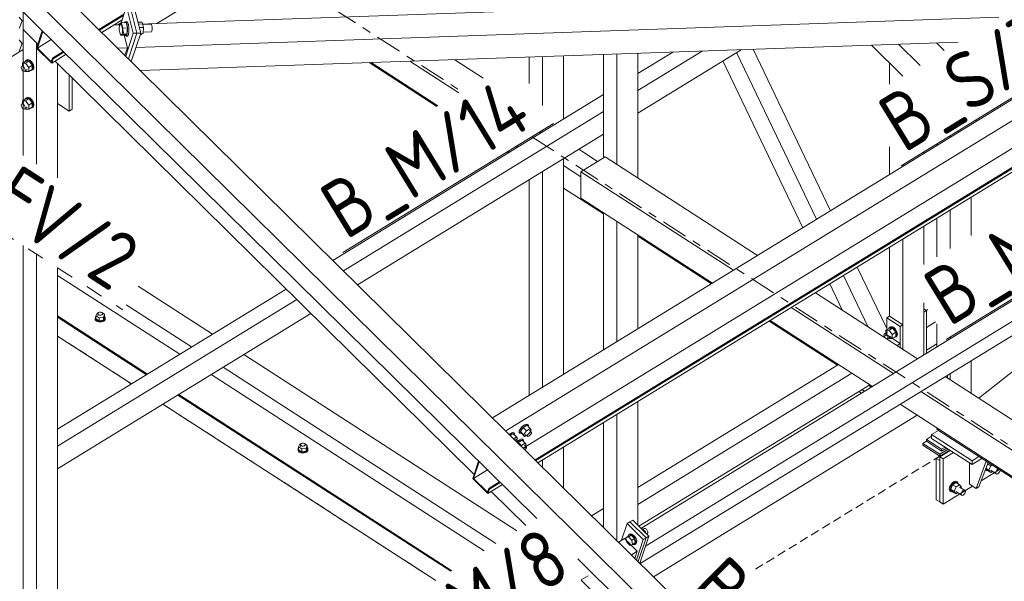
# Model space of a CAD drawing. Header units: millimetres. Extents: x 581 to 1768, y 561 to 1400.
# Tile 56 of 91: x 1249 to 1316, y 1118 to 1157. Entities that reach past the tile are written whole.
import ezdxf

# ---------------------------------------------------------------- set-up
doc = ezdxf.new("R2010")
doc.units = ezdxf.units.MM
doc.header["$LTSCALE"] = 0.6
for name, pattern in [('VERDECKT2', [1.5, 1, -0.5]), ('XKITLINE00', [0]), ('XKITLINE02', [4, 2, -2]), ('XKITLINE03', [6, 3, -1, 1, -1])]:
    doc.linetypes.add(name, pattern=pattern)
for name, color, linetype, lineweight in [('Bolt', 7, 'Continuous', 0), ('Part', 2, 'Continuous', 0), ('PartMark', 3, 'Continuous', 0), ('S-GRID', 1, 'Continuous', 0)]:
    doc.layers.add(name, color=color, linetype=linetype, lineweight=lineweight)
doc.styles.add('ISOCPEUR', font='ISOCPEUR.TTF')

msp = doc.modelspace()

# ---------------------------------------------------------------- linework, layer by layer
at = {"layer": 'Bolt', "color": 3, "linetype": 'XKITLINE00', "lineweight": 0}
for p, q in [((1248.587, 1156.947), (1248.793, 1156.685)), ((1248.793, 1156.685), (1248.587, 1156.17)), ((1255.459, 1156.07), (1255.495, 1156.497)), ((1255.495, 1156.497), (1255.622, 1156.559)), ((1255.942, 1156.57), (1255.622, 1156.559)), ((1255.622, 1156.559), (1255.714, 1156.194)), ((1255.825, 1156.566), (1255.871, 1156.638)), ((1255.871, 1156.638), (1255.967, 1156.642)), ((1255.871, 1156.638), (1255.945, 1156.606)), ((1256.034, 1156.205), (1255.942, 1156.57)), ((1255.945, 1156.606), (1256.008, 1156.449)), ((1256.041, 1156.609), (1255.967, 1156.642)), ((1256.008, 1156.449), (1256.044, 1156.21)), ((1256.104, 1156.452), (1256.041, 1156.609)), ((1256.14, 1156.214), (1256.104, 1156.452)), ((1257.06, 1156.609), (1256.762, 1156.599)), ((1257.152, 1156.244), (1257.06, 1156.609)), ((1257.101, 1156.45), (1257.645, 1156.469)), ((1257.684, 1156.451), (1257.645, 1156.469)), ((1257.718, 1156.368), (1257.684, 1156.451)), ((1257.737, 1156.24), (1257.718, 1156.368)), ((1255.551, 1155.705), (1255.459, 1156.07)), ((1255.678, 1155.767), (1255.551, 1155.705)), ((1255.87, 1155.716), (1255.551, 1155.705)), ((1255.714, 1156.194), (1255.678, 1155.767)), ((1255.998, 1155.778), (1255.678, 1155.767)), ((1256.034, 1156.205), (1255.714, 1156.194)), ((1255.867, 1155.681), (1255.853, 1155.715)), ((1255.941, 1155.648), (1255.867, 1155.681)), ((1255.998, 1155.778), (1255.87, 1155.716)), ((1256.005, 1155.748), (1255.941, 1155.648)), ((1255.998, 1155.778), (1256.034, 1156.205)), ((1256.043, 1155.954), (1256.005, 1155.748)), ((1256.037, 1155.651), (1256.101, 1155.751)), ((1256.044, 1156.21), (1256.043, 1155.954)), ((1256.101, 1155.751), (1256.139, 1155.957)), ((1256.139, 1155.957), (1256.14, 1156.214)), ((1257.152, 1156.244), (1256.853, 1156.234)), ((1256.989, 1155.755), (1256.915, 1155.752)), ((1256.934, 1155.811), (1257.116, 1155.817)), ((1257.116, 1155.817), (1256.989, 1155.755)), ((1257.116, 1155.817), (1257.152, 1156.244)), ((1257.125, 1155.921), (1257.682, 1155.94)), ((1257.682, 1155.94), (1257.717, 1155.994)), ((1257.717, 1155.994), (1257.737, 1156.103)), ((1257.737, 1156.103), (1257.737, 1156.24)), ((1248.587, 1155.393), (1248.793, 1155.131)), ((1248.793, 1155.131), (1248.587, 1154.616)), ((1255.941, 1155.648), (1256.037, 1155.651)), ((1248.734, 1153.544), (1248.901, 1153.646)), ((1248.801, 1153.775), (1249.04, 1153.922)), ((1249.022, 1153.775), (1248.801, 1153.775)), ((1248.801, 1153.775), (1248.801, 1153.585)), ((1249.005, 1153.901), (1249.019, 1153.949)), ((1249.019, 1153.949), (1249.121, 1153.996)), ((1249.019, 1153.949), (1249.078, 1153.985)), ((1249.022, 1153.775), (1249.261, 1153.921)), ((1249.022, 1153.775), (1249.243, 1153.49)), ((1249.261, 1153.921), (1249.04, 1153.922)), ((1249.181, 1154.033), (1249.078, 1153.985)), ((1249.121, 1153.996), (1249.261, 1153.948)), ((1249.32, 1153.984), (1249.181, 1154.033)), ((1249.243, 1153.49), (1249.481, 1153.636)), ((1249.261, 1153.948), (1249.4, 1153.816)), ((1249.481, 1153.636), (1249.261, 1153.921)), ((1249.46, 1153.853), (1249.32, 1153.984)), ((1249.4, 1153.816), (1249.502, 1153.636)), ((1249.562, 1153.673), (1249.46, 1153.853)), ((1249.481, 1153.352), (1249.481, 1153.636)), ((1249.502, 1153.636), (1249.54, 1153.457)), ((1249.599, 1153.493), (1249.562, 1153.673)), ((1248.715, 1153.478), (1248.734, 1153.544)), ((1248.734, 1153.389), (1248.715, 1153.478)), ((1248.734, 1153.544), (1248.785, 1153.568)), ((1248.785, 1153.299), (1248.734, 1153.389)), ((1248.785, 1153.568), (1248.855, 1153.544)), ((1248.855, 1153.233), (1248.785, 1153.299)), ((1248.855, 1153.544), (1248.924, 1153.478)), ((1248.924, 1153.208), (1248.855, 1153.233)), ((1248.924, 1153.478), (1248.975, 1153.388)), ((1248.975, 1153.232), (1248.924, 1153.208)), ((1248.975, 1153.388), (1248.994, 1153.298)), ((1248.975, 1153.232), (1249.143, 1153.335)), ((1248.994, 1153.298), (1248.975, 1153.232)), ((1248.993, 1153.243), (1249.022, 1153.206)), ((1249.022, 1153.206), (1249.243, 1153.206)), ((1249.243, 1153.206), (1249.243, 1153.49)), ((1249.243, 1153.206), (1249.481, 1153.352)), ((1249.4, 1153.278), (1249.374, 1153.287)), ((1249.502, 1153.325), (1249.4, 1153.278)), ((1249.54, 1153.457), (1249.502, 1153.325)), ((1249.502, 1153.325), (1249.562, 1153.362)), ((1249.562, 1153.362), (1249.599, 1153.493)), ((1248.715, 1150.888), (1248.734, 1150.953)), ((1248.734, 1150.953), (1248.901, 1151.056)), ((1248.734, 1150.953), (1248.785, 1150.977)), ((1248.785, 1150.977), (1248.855, 1150.953)), ((1248.801, 1151.185), (1249.04, 1151.331)), ((1249.022, 1151.184), (1248.801, 1151.185)), ((1248.801, 1151.185), (1248.801, 1150.995)), ((1248.855, 1150.953), (1248.924, 1150.887)), ((1249.005, 1151.31), (1249.019, 1151.358)), ((1249.019, 1151.358), (1249.121, 1151.406)), ((1249.019, 1151.358), (1249.078, 1151.395)), ((1249.022, 1151.184), (1249.261, 1151.331)), ((1249.022, 1151.184), (1249.243, 1150.899)), ((1249.261, 1151.331), (1249.04, 1151.331)), ((1249.181, 1151.442), (1249.078, 1151.395)), ((1249.121, 1151.406), (1249.261, 1151.357)), ((1249.32, 1151.394), (1249.181, 1151.442)), ((1249.243, 1150.899), (1249.481, 1151.046)), ((1249.261, 1151.357), (1249.4, 1151.226)), ((1249.481, 1151.046), (1249.261, 1151.331)), ((1249.46, 1151.262), (1249.32, 1151.394)), ((1249.4, 1151.226), (1249.502, 1151.046)), ((1249.562, 1151.082), (1249.46, 1151.262)), ((1249.481, 1150.762), (1249.481, 1151.046)), ((1249.502, 1151.046), (1249.54, 1150.866)), ((1249.599, 1150.903), (1249.562, 1151.082)), ((1248.734, 1150.798), (1248.715, 1150.888)), ((1248.785, 1150.708), (1248.734, 1150.798)), ((1248.855, 1150.642), (1248.785, 1150.708)), ((1248.924, 1150.618), (1248.855, 1150.642)), ((1248.924, 1150.887), (1248.975, 1150.797)), ((1248.975, 1150.642), (1248.924, 1150.618)), ((1248.975, 1150.797), (1248.994, 1150.708)), ((1248.975, 1150.642), (1249.143, 1150.744)), ((1248.994, 1150.708), (1248.975, 1150.642)), ((1248.993, 1150.653), (1249.022, 1150.616)), ((1249.022, 1150.616), (1249.243, 1150.615)), ((1249.243, 1150.615), (1249.243, 1150.899)), ((1249.243, 1150.615), (1249.481, 1150.762)), ((1249.4, 1150.687), (1249.374, 1150.696)), ((1249.502, 1150.735), (1249.4, 1150.687)), ((1249.54, 1150.866), (1249.502, 1150.735)), ((1249.502, 1150.735), (1249.562, 1150.772)), ((1249.562, 1150.772), (1249.599, 1150.903)), ((1253.824, 1136.175), (1253.827, 1136.289)), ((1253.913, 1136.075), (1253.824, 1136.175)), ((1253.824, 1136.123), (1253.824, 1136.175)), ((1253.824, 1136.123), (1253.913, 1136.023)), ((1253.827, 1136.289), (1253.865, 1136.329)), ((1253.949, 1136.576), (1253.865, 1136.39)), ((1253.865, 1136.39), (1254.08, 1136.251)), ((1253.865, 1136.181), (1253.865, 1136.39)), ((1253.865, 1136.181), (1254.08, 1136.042)), ((1254.068, 1136.017), (1253.913, 1136.075)), ((1253.913, 1136.023), (1254.068, 1135.965)), ((1254.021, 1136.588), (1253.949, 1136.576)), ((1254.002, 1136.514), (1254.003, 1136.568)), ((1254.044, 1136.467), (1254.002, 1136.514)), ((1254.002, 1136.411), (1254.002, 1136.514)), ((1254.003, 1136.568), (1254.047, 1136.615)), ((1254.118, 1136.439), (1254.044, 1136.467)), ((1254.047, 1136.615), (1254.122, 1136.641)), ((1254.25, 1136.015), (1254.068, 1136.017)), ((1254.378, 1136.298), (1254.08, 1136.251)), ((1254.08, 1136.251), (1254.08, 1136.042)), ((1254.08, 1136.042), (1254.378, 1136.09)), ((1254.204, 1136.438), (1254.118, 1136.439)), ((1254.122, 1136.641), (1254.209, 1136.641)), ((1254.28, 1136.465), (1254.204, 1136.438)), ((1254.209, 1136.641), (1254.283, 1136.613)), ((1254.408, 1136.071), (1254.25, 1136.015)), ((1254.25, 1135.964), (1254.408, 1136.019)), ((1254.324, 1136.511), (1254.28, 1136.465)), ((1254.283, 1136.613), (1254.325, 1136.566)), ((1254.462, 1136.485), (1254.309, 1136.584)), ((1254.325, 1136.566), (1254.324, 1136.511)), ((1254.325, 1136.463), (1254.325, 1136.566)), ((1254.378, 1136.298), (1254.462, 1136.485)), ((1254.378, 1136.298), (1254.378, 1136.09)), ((1254.378, 1136.09), (1254.462, 1136.277)), ((1254.5, 1136.169), (1254.408, 1136.071)), ((1254.408, 1136.019), (1254.5, 1136.117)), ((1254.462, 1136.277), (1254.462, 1136.485)), ((1254.462, 1136.329), (1254.503, 1136.283)), ((1254.503, 1136.283), (1254.5, 1136.169)), ((1254.5, 1136.117), (1254.503, 1136.231)), ((1254.503, 1136.231), (1254.503, 1136.283)), ((1254.068, 1135.965), (1254.25, 1135.964)), ((1308.247, 1135.397), (1308.486, 1135.544)), ((1308.247, 1135.397), (1308.468, 1135.396)), ((1308.247, 1135.207), (1308.247, 1135.397)), ((1308.451, 1135.522), (1308.465, 1135.57)), ((1308.465, 1135.57), (1308.567, 1135.618)), ((1308.465, 1135.57), (1308.524, 1135.607)), ((1308.468, 1135.396), (1308.707, 1135.543)), ((1308.468, 1135.396), (1308.689, 1135.112)), ((1308.707, 1135.543), (1308.486, 1135.544)), ((1308.627, 1135.655), (1308.524, 1135.607)), ((1308.567, 1135.618), (1308.707, 1135.57)), ((1308.766, 1135.606), (1308.627, 1135.655)), ((1308.707, 1135.57), (1308.846, 1135.438)), ((1308.927, 1135.258), (1308.707, 1135.543)), ((1308.906, 1135.474), (1308.766, 1135.606)), ((1308.846, 1135.438), (1308.948, 1135.258)), ((1309.008, 1135.295), (1308.906, 1135.474)), ((1308.113, 1135.071), (1308.132, 1135.136)), ((1308.132, 1134.981), (1308.113, 1135.071)), ((1308.132, 1135.136), (1308.347, 1135.268)), ((1308.132, 1135.136), (1308.183, 1135.16)), ((1308.183, 1134.891), (1308.132, 1134.981)), ((1308.183, 1135.16), (1308.253, 1135.136)), ((1308.195, 1134.88), (1308.183, 1134.891)), ((1308.253, 1135.136), (1308.323, 1135.07)), ((1308.311, 1134.805), (1308.323, 1134.801)), ((1308.323, 1135.07), (1308.374, 1134.98)), ((1308.374, 1134.825), (1308.323, 1134.801)), ((1308.374, 1134.98), (1308.392, 1134.89)), ((1308.374, 1134.825), (1308.589, 1134.957)), ((1308.392, 1134.89), (1308.374, 1134.825)), ((1308.468, 1134.828), (1308.439, 1134.865)), ((1308.468, 1134.828), (1308.689, 1134.827)), ((1308.689, 1135.112), (1308.927, 1135.258)), ((1308.689, 1134.827), (1308.689, 1135.112)), ((1308.689, 1134.827), (1308.927, 1134.974)), ((1308.82, 1134.908), (1308.846, 1134.899)), ((1308.948, 1134.947), (1308.846, 1134.899)), ((1308.927, 1134.974), (1308.927, 1135.258)), ((1308.948, 1135.258), (1308.986, 1135.078)), ((1308.986, 1135.078), (1308.948, 1134.947)), ((1308.948, 1134.947), (1309.008, 1134.984)), ((1309.045, 1135.115), (1309.008, 1135.295)), ((1309.008, 1134.984), (1309.045, 1135.115)), ((1283.085, 1128.605), (1283.006, 1128.459)), ((1283.061, 1128.404), (1283.14, 1128.55)), ((1283.22, 1128.759), (1283.085, 1128.605)), ((1283.281, 1128.693), (1283.086, 1128.419)), ((1283.14, 1128.55), (1283.275, 1128.704)), ((1283.374, 1128.879), (1283.22, 1128.759)), ((1283.275, 1128.704), (1283.429, 1128.824)), ((1283.543, 1128.854), (1283.281, 1128.693)), ((1283.504, 1128.474), (1283.281, 1128.693)), ((1283.506, 1128.934), (1283.374, 1128.879)), ((1283.429, 1128.824), (1283.562, 1128.879)), ((1283.766, 1128.634), (1283.504, 1128.474)), ((1283.581, 1128.909), (1283.506, 1128.934)), ((1283.543, 1128.854), (1283.766, 1128.634)), ((1283.562, 1128.879), (1283.637, 1128.854)), ((1283.581, 1128.909), (1283.637, 1128.854)), ((1283.637, 1128.854), (1283.634, 1128.764)), ((1283.832, 1128.521), (1283.766, 1128.634)), ((1282.419, 1128.294), (1282.322, 1128.218)), ((1282.377, 1128.163), (1282.474, 1128.239)), ((1282.588, 1128.268), (1282.392, 1128.148)), ((1282.551, 1128.349), (1282.419, 1128.294)), ((1282.474, 1128.239), (1282.607, 1128.294)), ((1282.626, 1128.324), (1282.551, 1128.349)), ((1282.811, 1128.049), (1282.588, 1128.268)), ((1282.607, 1128.294), (1282.682, 1128.269)), ((1282.811, 1128.049), (1282.615, 1127.929)), ((1282.626, 1128.324), (1282.682, 1128.269)), ((1282.682, 1128.269), (1282.679, 1128.178)), ((1282.76, 1127.912), (1282.893, 1127.781)), ((1282.877, 1127.936), (1282.811, 1128.049)), ((1282.819, 1127.854), (1282.877, 1127.936)), ((1283.003, 1128.36), (1283.006, 1128.459)), ((1283.003, 1128.36), (1283.059, 1128.305)), ((1283.166, 1127.915), (1283.034, 1127.86)), ((1283.059, 1128.305), (1283.061, 1128.404)), ((1283.134, 1128.28), (1283.059, 1128.305)), ((1283.308, 1128.2), (1283.086, 1128.419)), ((1283.086, 1128.419), (1283.152, 1128.306)), ((1283.165, 1128.293), (1283.134, 1128.28)), ((1283.152, 1128.306), (1283.375, 1128.087)), ((1283.241, 1127.89), (1283.166, 1127.915)), ((1283.241, 1127.89), (1283.297, 1127.835)), ((1283.308, 1128.2), (1283.504, 1128.474)), ((1283.308, 1128.2), (1283.375, 1128.087)), ((1283.375, 1128.087), (1283.492, 1128.158)), ((1283.426, 1128.223), (1283.559, 1128.092)), ((1283.559, 1128.092), (1283.56, 1128.141)), ((1283.596, 1128.079), (1283.559, 1128.092)), ((1283.56, 1128.141), (1283.6, 1128.214)), ((1283.662, 1128.107), (1283.596, 1128.079)), ((1283.6, 1128.214), (1283.667, 1128.291)), ((1283.74, 1128.167), (1283.662, 1128.107)), ((1283.667, 1128.291), (1283.744, 1128.351)), ((1283.715, 1128.498), (1283.848, 1128.366)), ((1283.807, 1128.244), (1283.74, 1128.167)), ((1283.744, 1128.351), (1283.81, 1128.379)), ((1283.774, 1128.439), (1283.832, 1128.521)), ((1283.846, 1128.317), (1283.807, 1128.244)), ((1283.81, 1128.379), (1283.848, 1128.366)), ((1283.848, 1128.366), (1283.846, 1128.317)), ((1267.78, 1127.159), (1267.782, 1127.273)), ((1267.782, 1127.273), (1267.821, 1127.314)), ((1267.904, 1127.56), (1267.821, 1127.374)), ((1267.821, 1127.374), (1268.036, 1127.235)), ((1267.821, 1127.166), (1267.821, 1127.374)), ((1267.977, 1127.572), (1267.904, 1127.56)), ((1267.958, 1127.498), (1267.959, 1127.553)), ((1268, 1127.451), (1267.958, 1127.498)), ((1267.958, 1127.396), (1267.958, 1127.498)), ((1267.959, 1127.553), (1268.003, 1127.599)), ((1268.074, 1127.423), (1268, 1127.451)), ((1268.003, 1127.599), (1268.078, 1127.626)), ((1268.334, 1127.283), (1268.036, 1127.235)), ((1268.036, 1127.235), (1268.036, 1127.027)), ((1268.16, 1127.422), (1268.074, 1127.423)), ((1268.078, 1127.626), (1268.164, 1127.625)), ((1268.235, 1127.449), (1268.16, 1127.422)), ((1268.164, 1127.625), (1268.239, 1127.597)), ((1268.28, 1127.496), (1268.235, 1127.449)), ((1268.239, 1127.597), (1268.281, 1127.55)), ((1268.418, 1127.469), (1268.265, 1127.568)), ((1268.281, 1127.55), (1268.28, 1127.496)), ((1268.281, 1127.447), (1268.281, 1127.55)), ((1268.334, 1127.283), (1268.418, 1127.469)), ((1268.334, 1127.283), (1268.334, 1127.074)), ((1268.334, 1127.074), (1268.418, 1127.261)), ((1268.418, 1127.261), (1268.418, 1127.469)), ((1268.418, 1127.313), (1268.458, 1127.268)), ((1268.458, 1127.268), (1268.456, 1127.153)), ((1268.456, 1127.102), (1268.458, 1127.216)), ((1268.458, 1127.216), (1268.458, 1127.268)), ((1282.784, 1127.762), (1282.789, 1127.766)), ((1282.789, 1127.766), (1282.855, 1127.793)), ((1282.855, 1127.793), (1282.893, 1127.781)), ((1282.891, 1127.731), (1282.865, 1127.682)), ((1282.893, 1127.781), (1282.891, 1127.731)), ((1283.034, 1127.86), (1282.892, 1127.749)), ((1282.901, 1127.646), (1282.935, 1127.685)), ((1282.913, 1127.635), (1282.941, 1127.674)), ((1282.935, 1127.685), (1283.089, 1127.805)), ((1282.941, 1127.674), (1283.203, 1127.835)), ((1283.164, 1127.455), (1282.941, 1127.674)), ((1283.089, 1127.805), (1283.222, 1127.861)), ((1283.135, 1127.415), (1283.164, 1127.455)), ((1283.426, 1127.615), (1283.164, 1127.455)), ((1283.203, 1127.835), (1283.426, 1127.615)), ((1283.222, 1127.861), (1283.297, 1127.835)), ((1283.297, 1127.835), (1283.294, 1127.745)), ((1283.305, 1127.248), (1283.327, 1127.272)), ((1283.327, 1127.272), (1283.404, 1127.332)), ((1283.375, 1127.479), (1283.508, 1127.347)), ((1283.467, 1127.225), (1283.403, 1127.152)), ((1283.404, 1127.332), (1283.47, 1127.36)), ((1283.492, 1127.502), (1283.426, 1127.615)), ((1283.434, 1127.42), (1283.492, 1127.502)), ((1283.506, 1127.298), (1283.467, 1127.225)), ((1283.47, 1127.36), (1283.508, 1127.347)), ((1283.508, 1127.347), (1283.506, 1127.298)), ((1267.868, 1127.06), (1267.78, 1127.159)), ((1267.78, 1127.107), (1267.78, 1127.159)), ((1267.78, 1127.107), (1267.868, 1127.008)), ((1267.821, 1127.166), (1268.036, 1127.027)), ((1268.024, 1127.001), (1267.868, 1127.06)), ((1267.868, 1127.008), (1268.024, 1126.949)), ((1268.205, 1127), (1268.024, 1127.001)), ((1268.024, 1126.949), (1268.205, 1126.948)), ((1268.036, 1127.027), (1268.334, 1127.074)), ((1268.363, 1127.056), (1268.205, 1127)), ((1268.205, 1126.948), (1268.363, 1127.004)), ((1268.456, 1127.153), (1268.363, 1127.056)), ((1268.363, 1127.004), (1268.456, 1127.102)), ((1315.221, 1125.76), (1315.124, 1125.882)), ((1315.338, 1125.761), (1315.129, 1125.896)), ((1315.245, 1126.21), (1315.462, 1126.07)), ((1315.26, 1126.25), (1315.308, 1126.279)), ((1315.462, 1126.07), (1315.338, 1125.761)), ((1315.549, 1126.123), (1315.462, 1126.07)), ((1315.961, 1125.826), (1315.993, 1125.836)), ((1315.082, 1125.77), (1315.097, 1125.761)), ((1315.097, 1125.761), (1315.089, 1125.788)), ((1315.202, 1125.712), (1315.097, 1125.761)), ((1315.264, 1125.732), (1315.202, 1125.712)), ((1315.462, 1125.604), (1315.221, 1125.76)), ((1315.462, 1125.604), (1315.338, 1125.761)), ((1315.462, 1125.759), (1315.837, 1125.517)), ((1315.586, 1125.679), (1315.462, 1125.604)), ((1315.818, 1125.583), (1315.837, 1125.672)), ((1315.837, 1125.517), (1315.818, 1125.583)), ((1315.837, 1125.672), (1315.89, 1125.761)), ((1315.89, 1125.492), (1315.837, 1125.517)), ((1315.89, 1125.761), (1315.961, 1125.826)), ((1315.961, 1125.515), (1315.89, 1125.492)), ((1316.033, 1125.58), (1315.961, 1125.515)), ((1316.085, 1125.669), (1316.033, 1125.58)), ((1316.105, 1125.758), (1316.085, 1125.669)), ((1316.102, 1125.766), (1316.105, 1125.758)), ((1312.651, 1124.646), (1312.613, 1124.467)), ((1312.756, 1124.824), (1312.651, 1124.646)), ((1312.671, 1124.429), (1312.709, 1124.608)), ((1312.709, 1124.608), (1312.814, 1124.786)), ((1312.833, 1124.762), (1312.709, 1124.453)), ((1312.899, 1124.953), (1312.756, 1124.824)), ((1312.814, 1124.786), (1312.957, 1124.916)), ((1313.081, 1124.914), (1312.833, 1124.762)), ((1313.074, 1124.606), (1312.833, 1124.762)), ((1313.042, 1125), (1312.899, 1124.953)), ((1312.95, 1124.297), (1313.074, 1124.606)), ((1312.957, 1124.916), (1313.101, 1124.962)), ((1313.147, 1124.95), (1313.042, 1125)), ((1313.323, 1124.758), (1313.074, 1124.606)), ((1313.081, 1124.914), (1313.323, 1124.758)), ((1313.101, 1124.962), (1313.205, 1124.912)), ((1313.147, 1124.95), (1313.205, 1124.912)), ((1313.234, 1124.816), (1313.205, 1124.912)), ((1313.447, 1124.601), (1313.323, 1124.758)), ((1313.323, 1124.603), (1313.698, 1124.361)), ((1313.422, 1124.539), (1313.447, 1124.601)), ((1312.613, 1124.467), (1312.651, 1124.335)), ((1312.651, 1124.335), (1312.709, 1124.297)), ((1312.709, 1124.297), (1312.671, 1124.429)), ((1312.95, 1124.297), (1312.709, 1124.453)), ((1312.709, 1124.453), (1312.833, 1124.296)), ((1312.814, 1124.248), (1312.709, 1124.297)), ((1312.876, 1124.268), (1312.814, 1124.248)), ((1313.074, 1124.14), (1312.833, 1124.296)), ((1313.074, 1124.14), (1312.95, 1124.297)), ((1313.074, 1124.295), (1313.45, 1124.053)), ((1313.198, 1124.216), (1313.074, 1124.14)), ((1313.43, 1124.119), (1313.45, 1124.208)), ((1313.45, 1124.053), (1313.43, 1124.119)), ((1313.45, 1124.208), (1313.502, 1124.297)), ((1313.502, 1124.028), (1313.45, 1124.053)), ((1313.502, 1124.297), (1313.574, 1124.362)), ((1313.574, 1124.051), (1313.502, 1124.028)), ((1313.574, 1124.362), (1313.645, 1124.385)), ((1313.645, 1124.116), (1313.574, 1124.051)), ((1313.645, 1124.385), (1313.698, 1124.361)), ((1313.698, 1124.205), (1313.645, 1124.116)), ((1313.698, 1124.361), (1313.717, 1124.295)), ((1313.717, 1124.295), (1313.698, 1124.205)), ((1290.532, 1121.216), (1290.353, 1121.107)), ((1290.353, 1121.107), (1290.53, 1121.176)), ((1290.407, 1120.809), (1290.353, 1121.107)), ((1290.494, 1121.193), (1290.496, 1121.252)), ((1290.496, 1121.252), (1290.573, 1121.339)), ((1290.709, 1121.286), (1290.53, 1121.176)), ((1290.53, 1121.176), (1290.761, 1120.948)), ((1290.709, 1121.286), (1290.532, 1121.216)), ((1290.573, 1121.339), (1290.633, 1121.375)), ((1290.573, 1121.339), (1290.7, 1121.332)), ((1290.76, 1121.368), (1290.633, 1121.375)), ((1290.7, 1121.332), (1290.845, 1121.233)), ((1290.94, 1121.058), (1290.709, 1121.286)), ((1290.905, 1121.27), (1290.76, 1121.368)), ((1290.845, 1121.233), (1290.967, 1121.069)), ((1291.027, 1121.105), (1290.905, 1121.27)), ((1291.095, 1120.919), (1291.027, 1121.105)), ((1291.404, 1121.74), (1291.446, 1121.756)), ((1291.41, 1121.734), (1291.446, 1121.756)), ((1291.446, 1121.756), (1291.69, 1121.515)), ((1291.518, 1121.685), (1291.623, 1121.749)), ((1291.687, 1121.746), (1291.623, 1121.749)), ((1291.69, 1121.515), (1291.654, 1121.493)), ((1291.759, 1121.696), (1291.687, 1121.746)), ((1291.703, 1121.445), (1291.69, 1121.515)), ((1291.82, 1121.614), (1291.759, 1121.696)), ((1291.774, 1121.375), (1291.813, 1121.399)), ((1291.813, 1121.399), (1291.852, 1121.442)), ((1291.854, 1121.521), (1291.82, 1121.614)), ((1291.852, 1121.442), (1291.854, 1121.521)), ((1290.639, 1120.581), (1290.407, 1120.809)), ((1290.815, 1120.651), (1290.639, 1120.581)), ((1290.94, 1121.058), (1290.761, 1120.948)), ((1290.761, 1120.948), (1290.815, 1120.651)), ((1290.994, 1120.76), (1290.815, 1120.651)), ((1290.826, 1120.645), (1290.817, 1120.651)), ((1290.954, 1120.638), (1290.826, 1120.645)), ((1290.994, 1120.76), (1290.94, 1121.058)), ((1291.03, 1120.725), (1290.954, 1120.638)), ((1290.954, 1120.638), (1291.013, 1120.675)), ((1290.967, 1121.069), (1291.035, 1120.883)), ((1291.013, 1120.675), (1291.09, 1120.762)), ((1291.035, 1120.883), (1291.03, 1120.725)), ((1291.09, 1120.762), (1291.095, 1120.919))]:
    msp.add_line(p, q, dxfattribs=at)
at = {"layer": 'Part', "color": 2, "linetype": 'XKITLINE00', "lineweight": 0}
for p, q in [((1258.057, 1156.512), (1288.802, 1175.361)), ((1351.384, 1172.407), (1281.165, 1129.359)), ((1352.296, 1171.507), (1282.077, 1128.459)), ((1283.273, 1127.28), (1351.493, 1169.103)), ((1284.098, 1126.466), (1352.538, 1168.424)), ((1248.882, 1161.207), (1304.841, 1106.002)), ((1441.878, 968.52), (1247.45, 1160.329)), ((1247.042, 1159.106), (1284.218, 1122.43)), ((1256.795, 1156.468), (1318.772, 1158.631)), ((1256.949, 1155.853), (1256.486, 1157.698)), ((1248.855, 1156.094), (1248.855, 1157.317)), ((1254.069, 1156.09), (1255.797, 1157.149)), ((1254.114, 1156.046), (1255.768, 1157.06)), ((1255.556, 1156.425), (1255.975, 1157.68)), ((1255.975, 1157.68), (1256.437, 1155.836)), ((1256.693, 1155.844), (1256.23, 1157.689)), ((1256.23, 1157.689), (1256.693, 1155.844)), ((1254.266, 1155.896), (1255.666, 1156.754)), ((1255.103, 1156.409), (1255.634, 1156.428)), ((1255.368, 1156.418), (1255.601, 1156.561)), ((1256.03, 1154.846), (1255.634, 1156.428)), ((1256.62, 1154.867), (1316.013, 1156.939)), ((1348.501, 1156.773), (1291.386, 1121.758)), ((1248.855, 1156.094), (1249.869, 1155.093)), ((1249.785, 1155.176), (1248.855, 1156.094)), ((1248.855, 1156.094), (1248.855, 1147.419)), ((1249.776, 1154.816), (1250.176, 1156.014)), ((1250.221, 1155.97), (1249.834, 1154.813)), ((1256.437, 1155.836), (1255.915, 1154.269)), ((1256.105, 1154.082), (1256.693, 1155.844)), ((1256.105, 1154.082), (1256.693, 1155.844)), ((1256.295, 1153.894), (1256.949, 1155.853)), ((1256.693, 1155.844), (1256.437, 1155.836)), ((1256.693, 1155.844), (1256.949, 1155.853)), ((1349.391, 1155.895), (1291.7, 1120.527)), ((1249.785, 1154.843), (1249.785, 1155.176)), ((1249.834, 1154.813), (1250.796, 1155.402)), ((1256.931, 1153.266), (1313.226, 1155.231)), ((1284.142, 1126.422), (1331.133, 1155.23)), ((1284.294, 1126.272), (1331.241, 1155.053)), ((1307.252, 1155.022), (1309.411, 1152.892)), ((1309.108, 1155.087), (1310.597, 1153.619)), ((1311.726, 1155.178), (1312.268, 1154.643)), ((1311.726, 1155.178), (1312.268, 1154.643)), ((1247.184, 1153.691), (1248.855, 1154.716)), ((1250.822, 1153.784), (1249.776, 1154.816)), ((1249.785, 1146.818), (1249.785, 1154.807)), ((1249.834, 1154.813), (1250.791, 1153.869)), ((1250.822, 1153.784), (1251.817, 1154.395)), ((1250.879, 1154.134), (1251.621, 1154.588)), ((1250.924, 1154.09), (1251.665, 1154.545)), ((1255.354, 1154.823), (1256.03, 1154.846)), ((1255.857, 1154.326), (1256.03, 1154.846)), ((1288.802, 1147.262), (1288.802, 1154.378)), ((1289.732, 1146.807), (1289.732, 1154.411)), ((1291.165, 1150.342), (1298.289, 1154.71)), ((1291.165, 1151.896), (1295.601, 1154.616)), ((1291.165, 1153.068), (1293.575, 1154.545)), ((1291.165, 1145.881), (1291.165, 1154.461)), ((1291.332, 1119.329), (1348.983, 1154.672)), ((1303.468, 1143.032), (1297.972, 1154.515)), ((1304.423, 1143.617), (1299.1, 1154.738)), ((1250.791, 1153.869), (1250.879, 1154.134)), ((1250.924, 1154.09), (1250.822, 1153.784)), ((1250.879, 1154.134), (1250.924, 1154.09)), ((1251.052, 1153.926), (1279.897, 1125.47)), ((1251.218, 1145.893), (1251.218, 1153.762)), ((1272.682, 1153.816), (1277.338, 1150.808)), ((1272.811, 1153.821), (1277.408, 1150.851)), ((1275.474, 1153.913), (1278.849, 1151.734)), ((1278.565, 1154.021), (1280.52, 1152.758)), ((1283.685, 1152.377), (1283.685, 1154.2)), ((1284.615, 1150.86), (1284.615, 1154.232)), ((1286.048, 1149.931), (1286.048, 1154.282)), ((1302.527, 1142.455), (1297.03, 1153.938)), ((1308.492, 1152.328), (1308.492, 1153.799)), ((1252.032, 1152.959), (1252.032, 1150.487)), ((1252.223, 1150.604), (1252.223, 1152.771)), ((1270.176, 1140.2), (1288.802, 1151.619)), ((1251.218, 1151.013), (1252.032, 1150.487)), ((1252.032, 1150.487), (1252.223, 1150.604)), ((1270.908, 1139.478), (1288.802, 1150.448)), ((1316.081, 1150.881), (1316.155, 1150.809)), ((1316.081, 1150.881), (1316.155, 1150.809)), ((1314.41, 1149.857), (1314.483, 1149.785)), ((1271.88, 1138.519), (1288.802, 1148.893)), ((1284.427, 1148.937), (1284.427, 1149.054)), ((1284.499, 1149.098), (1284.499, 1148.981)), ((1284.615, 1149.052), (1284.615, 1149.17)), ((1313.224, 1149.13), (1313.298, 1149.058)), ((1283.914, 1148.74), (1284.007, 1148.68)), ((1311.748, 1148.108), (1311.748, 1148.225)), ((1312.679, 1148.678), (1312.679, 1148.796)), ((1282.183, 1147.678), (1282.276, 1147.618)), ((1282.253, 1147.721), (1282.346, 1147.661)), ((1282.827, 1147.956), (1282.827, 1148.073)), ((1282.899, 1148), (1282.899, 1148.117)), ((1287.108, 1147.855), (1288.404, 1147.018)), ((1308.492, 1146.112), (1308.492, 1148.02)), ((1310.855, 1147.56), (1310.855, 1147.678)), ((1286.048, 1132.352), (1286.048, 1147.205)), ((1288.918, 1147.333), (1287.247, 1146.308)), ((1288.918, 1147.333), (1299.419, 1140.549)), ((1284.615, 1131.474), (1284.615, 1146.327)), ((1286.048, 1146.736), (1287.247, 1145.961)), ((1287.247, 1146.308), (1297.748, 1139.525)), ((1287.247, 1146.308), (1287.247, 1144.495)), ((1309.423, 1146.682), (1309.423, 1146.799)), ((1283.685, 1130.903), (1283.685, 1145.756)), ((1286.048, 1145.181), (1288.802, 1143.402)), ((1287.247, 1144.495), (1296.307, 1138.642)), ((1314.111, 1141.906), (1314.111, 1144.552)), ((1288.802, 1134.04), (1288.802, 1143.49)), ((1312.679, 1141.028), (1312.679, 1143.674)), ((1289.732, 1134.611), (1289.732, 1142.889)), ((1311.748, 1140.458), (1311.748, 1143.103)), ((1310.855, 1139.91), (1310.855, 1142.556)), ((1291.165, 1135.489), (1291.165, 1141.964)), ((1291.165, 1141.876), (1296.237, 1138.599)), ((1309.423, 1134.087), (1309.423, 1141.677)), ((1248.855, 1141.229), (1248.855, 1092.6)), ((1308.492, 1136.36), (1308.492, 1141.107)), ((1249.785, 1091.999), (1249.785, 1140.628)), ((1251.218, 1092.878), (1251.218, 1139.702)), ((1308.301, 1135.517), (1306.276, 1139.748)), ((1251.218, 1139.174), (1259.633, 1133.737)), ((1307.002, 1135.651), (1305.321, 1139.163)), ((1251.218, 1128.578), (1266.962, 1138.23)), ((1256.776, 1138.423), (1261.889, 1135.12)), ((1305.239, 1136.79), (1304.379, 1138.585)), ((1314.647, 1130.712), (1324.187, 1138.315)), ((1251.218, 1127.406), (1267.695, 1137.508)), ((1303.394, 1137.981), (1310.433, 1133.434)), ((1255.954, 1137.15), (1260.456, 1134.242)), ((1301.723, 1136.957), (1308.761, 1132.41)), ((1310.855, 1133.693), (1310.855, 1137.289)), ((1310.855, 1136.878), (1311.046, 1136.755)), ((1310.855, 1136.638), (1311.046, 1136.755)), ((1311.041, 1136.758), (1311.143, 1136.82)), ((1311.046, 1136.755), (1311.046, 1133.81)), ((1251.218, 1125.852), (1268.666, 1136.549)), ((1251.218, 1136.381), (1257.416, 1132.378)), ((1251.218, 1136.291), (1257.344, 1132.334)), ((1300.212, 1136.031), (1304.908, 1132.998)), ((1300.282, 1136.074), (1307.321, 1131.527)), ((1308.301, 1136.243), (1308.492, 1136.361)), ((1308.301, 1135.078), (1308.301, 1136.243)), ((1308.301, 1136.243), (1309.231, 1135.642)), ((1308.492, 1136.361), (1309.422, 1135.759)), ((1310.855, 1133.693), (1310.855, 1136.638)), ((1309.231, 1135.642), (1309.422, 1135.759)), ((1309.231, 1134.21), (1309.231, 1135.642)), ((1309.422, 1135.759), (1309.422, 1134.087)), ((1311.046, 1135.589), (1311.665, 1135.968)), ((1311.046, 1134.035), (1311.046, 1135.589)), ((1311.748, 1134.257), (1311.748, 1135.832)), ((1314.111, 1135.69), (1314.111, 1135.807)), ((1251.218, 1134.996), (1256.315, 1131.703)), ((1308.089, 1134.948), (1308.301, 1135.078)), ((1308.301, 1135.078), (1309.231, 1134.477)), ((1312.679, 1134.811), (1312.679, 1134.929)), ((1309.02, 1134.347), (1309.231, 1134.477)), ((1309.231, 1134.21), (1309.231, 1134.477)), ((1311.046, 1134.035), (1311.748, 1134.465)), ((1311.558, 1134.14), (1311.749, 1134.257)), ((1311.57, 1134.132), (1311.558, 1134.14)), ((1311.558, 1134.14), (1311.558, 1134.124)), ((1311.749, 1134.257), (1311.761, 1134.249)), ((1264.054, 1133.721), (1282.84, 1121.585)), ((1314.111, 1131.058), (1314.111, 1133.294)), ((1262.621, 1132.843), (1281.407, 1120.707)), ((1291.165, 1124.572), (1304.978, 1133.04)), ((1261.798, 1132.339), (1280.584, 1120.202)), ((1291.165, 1123.401), (1305.908, 1132.439)), ((1312.335, 1132.205), (1337.003, 1116.269)), ((1312.488, 1132.106), (1312.488, 1132.298)), ((1312.488, 1132.106), (1312.488, 1132.298)), ((1312.679, 1131.983), (1312.679, 1132.416)), ((1312.679, 1131.983), (1312.679, 1132.416)), ((1291.246, 1121.896), (1307.143, 1131.642)), ((1306.595, 1131.306), (1306.773, 1131.191)), ((1307.073, 1131.599), (1307.251, 1131.484)), ((1259.509, 1130.935), (1278.295, 1118.799)), ((1259.581, 1130.979), (1278.367, 1118.843)), ((1306.389, 1131.18), (1306.568, 1131.065)), ((1310.664, 1131.18), (1335.332, 1115.245)), ((1258.48, 1130.304), (1277.267, 1118.168)), ((1291.165, 1121.976), (1291.165, 1130.484)), ((1309.224, 1130.297), (1333.892, 1114.362)), ((1289.732, 1120.907), (1289.732, 1129.606)), ((1292.257, 1118.416), (1310.399, 1129.538)), ((1288.802, 1121.825), (1288.802, 1129.036)), ((1311.748, 1128.578), (1311.748, 1128.666)), ((1311.748, 1128.578), (1311.865, 1128.503)), ((1311.865, 1128.503), (1311.865, 1128.591)), ((1311.865, 1128.503), (1311.865, 1128.591)), ((1311.387, 1128.098), (1311.032, 1127.88)), ((1311.032, 1127.88), (1311.032, 1127.751)), ((1311.032, 1127.88), (1312.079, 1127.204)), ((1311.865, 1128.503), (1311.387, 1128.21)), ((1311.387, 1128.21), (1314.178, 1126.407)), ((1311.387, 1128.21), (1311.387, 1127.951)), ((1314.178, 1126.148), (1311.387, 1127.951)), ((1311.865, 1128.503), (1325.785, 1119.511)), ((1286.048, 1124.542), (1286.048, 1127.347)), ((1311.032, 1127.751), (1310.793, 1127.604)), ((1310.793, 1127.604), (1310.793, 1127.475)), ((1310.793, 1127.604), (1311.956, 1126.853)), ((1310.793, 1127.475), (1311.956, 1126.723)), ((1311.032, 1127.751), (1312.079, 1127.074)), ((1311.956, 1126.853), (1312.537, 1127.209)), ((1312.079, 1127.204), (1312.318, 1127.35)), ((1312.421, 1127.284), (1312.079, 1127.074)), ((1312.079, 1127.074), (1312.079, 1127.204)), ((1311.718, 1126.576), (1312.64, 1127.142)), ((1311.718, 1123.727), (1311.718, 1126.576)), ((1311.718, 1126.576), (1311.95, 1126.426)), ((1311.95, 1126.686), (1312.667, 1127.125)), ((1311.95, 1123.576), (1311.95, 1126.686)), ((1312.183, 1126.536), (1311.95, 1126.686)), ((1312.64, 1127.142), (1311.956, 1126.723)), ((1311.956, 1126.723), (1311.956, 1126.853)), ((1312.899, 1126.975), (1312.183, 1126.536)), ((1312.183, 1123.426), (1312.183, 1126.536)), ((1314.656, 1126.7), (1314.178, 1126.407)), ((1314.862, 1126.567), (1314.178, 1126.148)), ((1279.805, 1125.192), (1280.205, 1126.39)), ((1280.249, 1126.346), (1279.863, 1125.189)), ((1284.615, 1125.955), (1284.615, 1126.469)), ((1311.95, 1123.576), (1311.95, 1126.426)), ((1313.997, 1126.265), (1313.997, 1124.798)), ((1314.178, 1126.407), (1314.178, 1126.148)), ((1314.463, 1124.497), (1315.159, 1126.375)), ((1314.654, 1124.614), (1315.278, 1126.298)), ((1280.85, 1124.161), (1279.805, 1125.192)), ((1279.863, 1125.189), (1280.824, 1125.778)), ((1279.863, 1125.189), (1280.819, 1124.245)), ((1314.81, 1125.037), (1316.003, 1125.768)), ((1316.003, 1125.768), (1316.003, 1125.83)), ((1280.819, 1124.245), (1280.908, 1124.51)), ((1280.85, 1124.161), (1281.845, 1124.771)), ((1280.908, 1124.51), (1281.649, 1124.965)), ((1280.908, 1124.51), (1280.952, 1124.466)), ((1280.952, 1124.466), (1281.693, 1124.921)), ((1312.183, 1123.426), (1314.203, 1124.665)), ((1313.997, 1124.798), (1314.463, 1124.497)), ((1314.463, 1124.497), (1314.654, 1124.614)), ((1280.952, 1124.466), (1280.85, 1124.161)), ((1281.081, 1124.302), (1283.454, 1121.961)), ((1287.99, 1122.626), (1288.802, 1123.124)), ((1311.718, 1123.727), (1311.95, 1123.576)), ((1311.95, 1123.576), (1312.183, 1123.426)), ((1288.722, 1121.903), (1288.802, 1121.952)), ((1290.056, 1120.942), (1290.437, 1122.083)), ((1290.628, 1122.2), (1290.437, 1122.083)), ((1290.437, 1122.083), (1291.549, 1120.986)), ((1290.819, 1122.317), (1290.628, 1122.2)), ((1291.74, 1121.103), (1290.628, 1122.2)), ((1290.628, 1122.2), (1291.74, 1121.103)), ((1291.931, 1121.22), (1290.819, 1122.317)), ((1291.194, 1119.466), (1291.74, 1121.103)), ((1291.194, 1119.466), (1291.74, 1121.103)), ((1291.308, 1119.353), (1291.931, 1121.22)), ((1291.74, 1121.103), (1291.549, 1120.986)), ((1291.74, 1121.103), (1291.931, 1121.22)), ((1290.242, 1121.056), (1289.834, 1120.806)), ((1291.132, 1120.179), (1290.242, 1121.056)), ((1291.549, 1120.986), (1291.079, 1119.578)), ((1291.132, 1120.179), (1290.724, 1119.929)), ((1290.968, 1119.688), (1291.132, 1120.179)), ((1287.037, 1119.65), (1441.47, 967.297)), ((1287.267, 1118.2), (1309.481, 1096.285))]:
    msp.add_line(p, q, dxfattribs=at)
at = {"layer": 'Part', "color": 4, "linetype": 'VERDECKT2', "lineweight": 0}
for p, q in [((1251.218, 1134.996), (1256.315, 1131.703)), ((1258.48, 1130.304), (1277.267, 1118.168)), ((1299.269, 1118.944), (1312.64, 1127.142))]:
    msp.add_line(p, q, dxfattribs=at)
at = {"layer": 'PartMark', "color": 1, "linetype": 'XKITLINE00', "lineweight": 0}
for p, q in [((1309.29, 1146.718), (1321.743, 1154.352)), ((1270.864, 1140.74), (1285.368, 1149.631)), ((1312.405, 1134.761), (1326.616, 1143.473))]:
    msp.add_line(p, q, dxfattribs=at)
at = {"layer": 'PartMark', "color": 1, "linetype": 'XKITLINE02', "lineweight": 0}
for p, q in [((1241.144, 1146.21), (1255.723, 1136.792)), ((1275, 1110.679), (1287.746, 1118.493))]:
    msp.add_line(p, q, dxfattribs=at)
at = {"layer": 'S-GRID', "color": 1, "linetype": 'XKITLINE03', "lineweight": 0}
for p, q in [((1209.746, 1196.6), (1279.027, 1151.843)), ((1283.871, 1148.714), (1368.157, 1094.264))]:
    msp.add_line(p, q, dxfattribs=at)

# ---------------------------------------------------------------- texts
at = {"layer": 'PartMark', "color": 1, "style": 'ISOCPEUR', "width": 0.85}
for s, rotation, p in [('B_S/3', 31.51268, (1309.488, 1147.543)), ('B_M/14', 31.51268, (1271.062, 1141.565)), ('B_FV/2', -32.86486, (1241.974, 1146.388)), ('B_M/12', 31.51268, (1312.603, 1135.586)), ('B_M/8', 31.51268, (1275.198, 1111.505)), ('B_S/6', -44.61049, (1294.422, 1117.264))]:
    msp.add_text(s, height=4, rotation=rotation, dxfattribs=at).set_placement(p)

doc.saveas('drawing.dxf')
